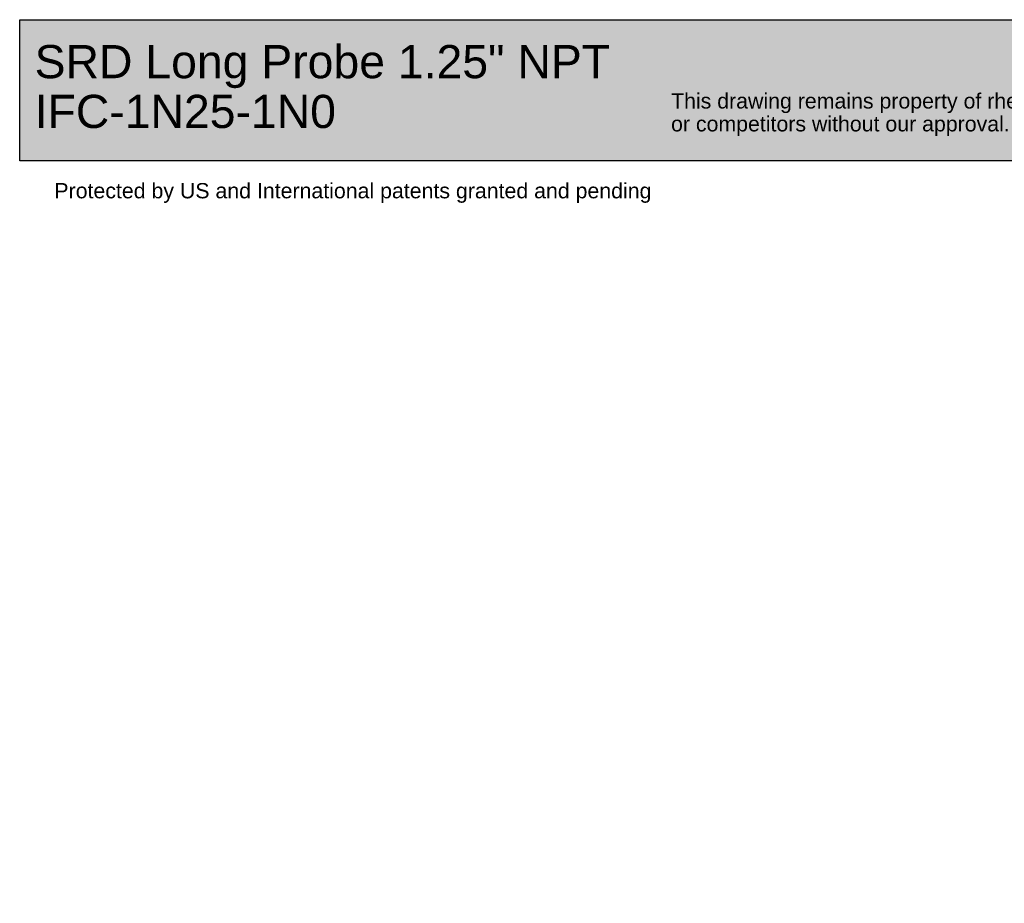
# Paper-space layout 'Invenitec-A4' of a CAD drawing. Header units: millimetres. Extents: x 1 to 298, y -85 to 206.
# Tile 1 of 13: x 1 to 130, y -85 to 31. Entities that reach past the tile are written whole.
import ezdxf
from ezdxf.entities.mleader import LeaderData, LeaderLine
from ezdxf.math import Vec2, Vec3

# ---------------------------------------------------------------- set-up
doc = ezdxf.new("R2010")
doc.units = ezdxf.units.MM
doc.layers.add('Default', color=7, linetype='Continuous')

# ---------------------------------------------------------------- blocks, each defined once
blk = doc.blocks.new('_Dot')
at = {"color": 0, "linetype": 'ByBlock', "lineweight": -2}
blk.add_line((-0.5, 0), (-1, 0), dxfattribs=at)
at = {"color": 0, "linetype": 'ByBlock', "const_width": 0.5}
blk.add_lwpolyline([(-0.25, 0, 1), (0.25, 0, 1)], format="xyb", close=True, dxfattribs=at)
blk = doc.blocks.new('Block1')
at = {"layer": 'Default', "linetype": 'Continuous'}
blk.add_hatch(color=7, dxfattribs=at).paths.add_polyline_path([(207.88, 0), (0, 0), (0, -18.48), (207.88, -18.48)])
at = {"layer": 'Default', "color": 7, "linetype": 'Continuous'}
for p, q in [((0, 0), (207.88, 0)), ((0, -18.48), (0, 0)), ((207.88, -18.48), (0, -18.48))]:
    blk.add_line(p, q, dxfattribs=at)
ml = blk.add_multileader_mtext('Standard', dxfattribs=at)
ml.set_content('{\\pxsm0.9;\\fArial|b0||i0||c0|p34;\\W1.;SRD Long Probe 1.25" NPT\\PIFC-1N25-1N0\\P}', color=256)
ml.set_leader_properties()
ml.set_arrow_properties(name='DOT')
ml.build(insert=Vec2(0, 0))
ml.multileader.update_dxf_attribs({"leader_type": 0, "dogleg_length": 0, "arrow_head_size": 4.35})
ctx = ml.context
ctx.base_point, ctx.char_height, ctx.arrow_head_size, ctx.landing_gap_size = Vec3(0.44, -5.53), 4.35, 4.35, 1.52
ctx.mtext.insert = Vec3(1.96, -3.32)
ml = blk.add_multileader_mtext('Standard', dxfattribs=at)
ml.set_content('{\\pxsm0.9;\\fArial|b0||i0||c0|p34;\\W1.;This drawing remains property of rheonics. It may be neither copied nor informed to third persons \\Por competitors without our approval. ( 2 paragraph 1 fig.7 copyright act of 9th Sept. 1965)\\P}', color=256)
ml.set_leader_properties()
ml.set_arrow_properties(name='DOT')
ml.build(insert=Vec2(0, 0))
ml.multileader.update_dxf_attribs({"leader_type": 0, "dogleg_length": 0, "arrow_head_size": 2})
ctx = ml.context
ctx.base_point, ctx.char_height, ctx.arrow_head_size, ctx.landing_gap_size = Vec3(84.7, -10.93), 2, 2, 0.7
ctx.mtext.insert = Vec3(85.4, -9.64)
ml = blk.add_multileader_mtext('Standard', dxfattribs=at)
ml.set_content('{\\pxsm0.9;\\fArial|b0||i0||c0|p34;\\W1.;Protected by US and International patents granted and pending\\P}', color=256)
ml.set_leader_properties()
ml.set_arrow_properties(name='DOT')
ml.build(insert=Vec2(0, 0))
ml.multileader.update_dxf_attribs({"leader_type": 0, "dogleg_length": 0, "arrow_head_size": 2})
ctx = ml.context
ctx.base_point, ctx.char_height, ctx.arrow_head_size, ctx.landing_gap_size = Vec3(3.85, -22.7), 2, 2, 0.7
ctx.mtext.insert = Vec3(4.55, -21.41)

psp = doc.layouts.new('Invenitec-A4')

# ---------------------------------------------------------------- block references
at = {"layer": 'Default', "color": 7}
psp.add_blockref('Block1', (0.75, 31.01), dxfattribs=at)

doc.saveas('drawing.dxf')
